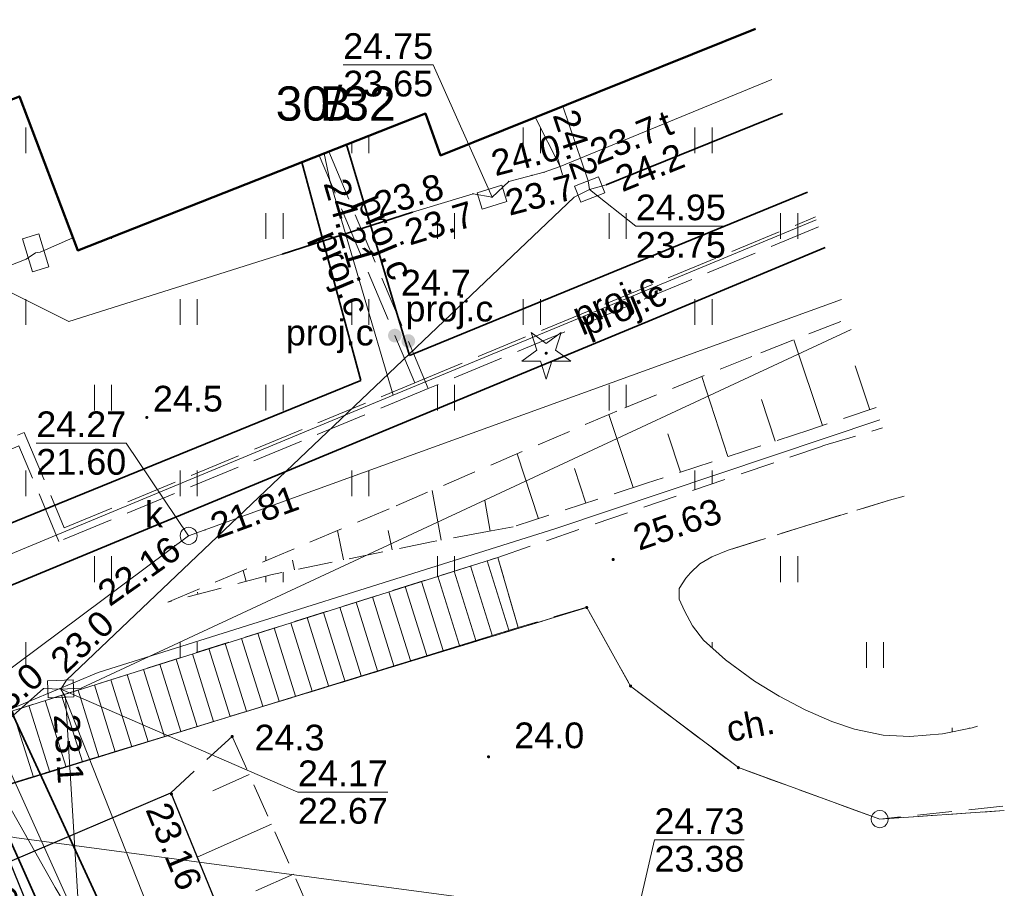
# Model space of a CAD drawing. Extents: x 7395144 to 7395446, y 6007497 to 6007827.
# Tile 52 of 62: x 7395415 to 7395444, y 6007619 to 6007644. Entities that reach past the tile are written whole.
import ezdxf
from ezdxf.enums import TextEntityAlignment as Align

# ---------------------------------------------------------------- set-up
doc = ezdxf.new("R2010")
doc.units = 0
doc.header["$PDSIZE"] = 0.75
for name, pattern in [('PRZER1-1', [2, 1, -1]), ('PRZER2-1', [3, 2, -1]), ('PRZER3-1', [4, 3, -1])]:
    doc.linetypes.add(name, pattern=pattern)
doc.layers.get('0').update_dxf_attribs({"linetype": 'CONTINUOUS', "lineweight": 13})
for name, color, linetype, lineweight in [('GEPPGD', 7, 'CONTINUOUS', 18), ('GESBZO', 7, 'CONTINUOUS', 50), ('GESDZI', 7, 'CONTINUOUS', 18), ('GESDZI_O', 7, 'CONTINUOUS', 18), ('GSLKRW', 7, 'CONTINUOUS', 25), ('GSPWPN', 7, 'CONTINUOUS', 13), ('GSPWPN_O', 7, 'CONTINUOUS', 13), ('GSPWPS', 7, 'CONTINUOUS', 13), ('GSPWPS_O', 7, 'CONTINUOUS', 13), ('GSSKOA', 7, 'PRZER3-1', 18), ('GSSKOD', 7, 'PRZER2-1', 18), ('GSSKOD_O', 7, 'PRZER2-1', 18), ('GSSSCK', 7, 'CONTINUOUS', 18), ('GSSUTR', 7, 'PRZER2-1', 18), ('GSSZSN', 7, 'PRZER2-1', 18), ('GULLOB', 7, 'CONTINUOUS', 35), ('GUPIKP', 7, 'CONTINUOUS', 18), ('GUPPRZ', 7, 'CONTINUOUS', 18), ('GUPPRZ_O', 7, 'CONTINUOUS', 18), ('GUPZCP', 7, 'CONTINUOUS', 18)]:
    doc.layers.add(name, color=color, linetype=linetype, lineweight=lineweight)
for name, color, linetype, lineweight, true_color in [('GESUZY', 7, 'PRZER1-1', 18, 0x008000), ('GESUZY_O', 7, 'PRZER1-1', 18, 0x008000), ('GSPRDI', 7, 'CONTINUOUS', 18, 0x008000), ('GULCPR', 7, 'CONTINUOUS', 18, 0xd200d2), ('GULCPR_O', 7, 'CONTINUOUS', 18, 0xd200d2), ('GULEPR', 1, 'CONTINUOUS', 18, 0xff0000), ('GULKPR', 7, 'CONTINUOUS', 18, 0x803300), ('GULTPR', 7, 'CONTINUOUS', 18, 0xff9100), ('GULTPR_O', 7, 'CONTINUOUS', 18, 0xff9100), ('GUPCZA', 7, 'CONTINUOUS', 18, 0xd200d2), ('GUPCZA_O', 7, 'CONTINUOUS', 18, 0xd200d2), ('GUPESE', 1, 'CONTINUOUS', 18, 0xff0000), ('GUPKSD', 7, 'CONTINUOUS', 18, 0x803300), ('GUPKSD_O', 7, 'CONTINUOUS', 18, 0x803300)]:
    doc.layers.add(name, color=color, linetype=linetype, lineweight=lineweight, true_color=true_color)
doc.styles.add('GEO-INFO', font='arial.ttf')
pattern_1 = [(90, (7390000, 6000000), (-2.5, 2.5), [0.75, -4.25]), (90, (7390000.5, 6000000), (-2.5, 2.5), [0.75, -4.25])]

# ---------------------------------------------------------------- blocks, each defined once
blk = doc.blocks.new('KOLO')
blk.add_hatch(color=0).paths.add_polyline_path([(-0.5, 0), (-0.482963, -0.12941), (-0.433013, -0.25), (-0.353553, -0.353553), (-0.25, -0.433013), (-0.12941, -0.482963), (0, -0.5), (0.12941, -0.482963), (0.25, -0.433013), (0.353553, -0.353553), (0.433013, -0.25), (0.482963, -0.12941), (0.5, 0), (0.482963, 0.12941), (0.433013, 0.25), (0.353553, 0.353553), (0.25, 0.433013), (0.12941, 0.482963), (0, 0.5), (-0.12941, 0.482963), (-0.25, 0.433013), (-0.353553, 0.353553), (-0.433013, 0.25), (-0.482963, 0.12941)])
blk = doc.blocks.new('SPDIP')
blk.add_hatch(color=0).paths.add_polyline_path([(0, -0.09), (0.027812, -0.085595), (0.052901, -0.072812), (0.072812, -0.052901), (0.085595, -0.027812), (0.09, 0), (0.085595, 0.027812), (0.072812, 0.052901), (0.052901, 0.072812), (0.027812, 0.085595), (0, 0.09), (-0.027812, 0.085595), (-0.052901, 0.072812), (-0.072812, 0.052901), (-0.085595, 0.027812), (-0.09, 0), (-0.085595, -0.027812), (-0.072812, -0.052901), (-0.052901, -0.072812), (-0.027812, -0.085595)])
at = {"color": 0}
blk.add_lwpolyline([(0.544942, 0.177062), (1.426676, -0.463555), (0.336792, -0.463555), (0, -1.500096), (-0.336792, -0.463555), (-1.426676, -0.463555), (-0.544942, 0.177062), (-0.881734, 1.213603), (0, 0.572986), (0.881734, 1.213603)], close=True, dxfattribs=at)
blk = doc.blocks.new('POINT')
at = {"color": 0}
blk.add_point((0, 0), dxfattribs=at)
blk = doc.blocks.new('SZAFA1')
at = {"color": 0}
blk.add_lwpolyline([(-1, -0.5), (-1, 0.5), (1, 0.5), (1, -0.5)], close=True, dxfattribs=at)
blk = doc.blocks.new('OKRAG_PELNY')
at = {"color": 0}
blk.add_lwpolyline([(0, 0.5), (0.12941, 0.482963), (0.25, 0.433013), (0.353553, 0.353553), (0.433013, 0.25), (0.482963, 0.12941), (0.5, 0), (0.482963, -0.12941), (0.433013, -0.25), (0.353553, -0.353553), (0.25, -0.433013), (0.12941, -0.482963), (0, -0.5), (-0.12941, -0.482963), (-0.25, -0.433013), (-0.353553, -0.353553), (-0.433013, -0.25), (-0.482963, -0.12941), (-0.5, 0), (-0.482963, 0.12941), (-0.433013, 0.25), (-0.353553, 0.353553), (-0.25, 0.433013), (-0.12941, 0.482963)], close=True, dxfattribs=at)
blk = doc.blocks.new('PROSTOKAT1_5-1_PELNY')
at = {"color": 0}
blk.add_lwpolyline([(0.75, -0.5), (-0.75, -0.5), (-0.75, 0.5), (0.75, 0.5)], close=True, dxfattribs=at)
blk = doc.blocks.new('PION_C')
at = {"color": 0}
blk.add_lwpolyline([(0, 0.5), (0, -0.5)], dxfattribs=at)
blk = doc.blocks.new('EPPGN')
blk.add_hatch(color=0).paths.add_polyline_path([(0, -0.09), (0.027812, -0.085595), (0.052901, -0.072812), (0.072812, -0.052901), (0.085595, -0.027812), (0.09, 0), (0.085595, 0.027812), (0.072812, 0.052901), (0.052901, 0.072812), (0.027812, 0.085595), (0, 0.09), (-0.027812, 0.085595), (-0.052901, 0.072812), (-0.072812, 0.052901), (-0.085595, 0.027812), (-0.09, 0), (-0.085595, -0.027812), (-0.072812, -0.052901), (-0.052901, -0.072812), (-0.027812, -0.085595)])
blk = doc.blocks.new('EPPGS')
at = {"color": 0}
blk.add_lwpolyline([(0, 0.5), (0.154508, 0.475528), (0.293893, 0.404508), (0.404508, 0.293893), (0.475528, 0.154508), (0.5, 0), (0.475528, -0.154508), (0.404508, -0.293893), (0.293893, -0.404508), (0.154508, -0.475528), (0, -0.5), (-0.154508, -0.475528), (-0.293893, -0.404508), (-0.404508, -0.293893), (-0.475528, -0.154508), (-0.5, 0), (-0.475528, 0.154508), (-0.404508, 0.293893), (-0.293893, 0.404508), (-0.154508, 0.475528)], close=True, dxfattribs=at)

msp = doc.modelspace()

# ---------------------------------------------------------------- hatches: boundary and pattern name
at = {"layer": 'GSSUTR', "linetype": 'Continuous', "lineweight": 18}
h = msp.add_hatch(dxfattribs=at)
h.set_pattern_fill('PTTU04', scale=0.5, style=0)
h.set_pattern_definition(pattern_1)
h.paths.add_polyline_path([(7395440.284, 6007632.587), (7395438.354, 6007631.94), (7395433.597, 6007630.385), (7395429.708, 6007629.107), (7395428.956, 6007628.971), (7395427.374, 6007628.682), (7395422.646, 6007627.711), (7395419.641, 6007626.913), (7395426.297, 6007629.724), (7395432.957, 6007632.584), (7395436.927, 6007634.186), (7395439.46, 6007635.177), (7395436.771, 6007643.631), (7395427.59, 6007639.94), (7395427.15, 6007641.16), (7395417.02, 6007637.17), (7395415.32, 6007641.66), (7395411.9, 6007640.33), (7395410.47, 6007643.91), (7395412.76, 6007644.87), (7395411.33, 6007648.18), (7395417.01, 6007650.4), (7395417.142, 6007650.071), (7395418.809, 6007650.703), (7395417.013, 6007655.391), (7395415.171, 6007654.659), (7395405.059, 6007646.22), (7395402.97, 6007644.477), (7395407.06, 6007634.3), (7395411.75, 6007622.79), (7395411.89, 6007622.73), (7395429.26, 6007628.22), (7395438.726, 6007631.469), (7395440.472, 6007631.996)], flags=0)
h.paths.add_polyline_path([(7395408.67, 6007640.17), (7395407.89, 6007639.87), (7395407.04, 6007642.23), (7395407.95, 6007642.53)], flags=0)
h = msp.add_hatch(dxfattribs=at)
h.set_pattern_fill('PTTU04', scale=0.5, style=0)
h.set_pattern_definition(pattern_1)
h.paths.add_polyline_path([(7395441.104, 6007630.007), (7395440.677, 6007629.884), (7395438.493, 6007629.222), (7395435.969, 6007628.43), (7395435.497, 6007628.235), (7395435.152, 6007628.03), (7395434.879, 6007627.769), (7395434.741, 6007627.616), (7395434.542, 6007627.309), (7395434.549, 6007627.006), (7395434.7, 6007626.662), (7395434.937, 6007626.227), (7395435.251, 6007625.81), (7395435.898, 6007625.23), (7395436.745, 6007624.611), (7395437.464, 6007624.172), (7395438.213, 6007623.771), (7395438.992, 6007623.431), (7395439.65, 6007623.213), (7395440.486, 6007623.04), (7395441.264, 6007622.999), (7395442.218, 6007623.08), (7395443.088, 6007623.254), (7395443.239, 6007623.297)], flags=0)

# ---------------------------------------------------------------- linework, layer by layer
at = {"layer": 'GESBZO', "color": 7, "linetype": 'Continuous', "lineweight": 50, "elevation": 10.18}
msp.add_lwpolyline([(7395436.771, 6007643.631), (7395427.59, 6007639.94), (7395427.15, 6007641.16), (7395417.02, 6007637.17), (7395415.32, 6007641.66), (7395411.9, 6007640.33), (7395410.47, 6007643.91), (7395412.76, 6007644.87), (7395411.33, 6007648.18), (7395417.01, 6007650.4), (7395417.46, 6007649.28), (7395421.73, 6007650.97), (7395421.18, 6007652.47), (7395420.04, 6007652.1), (7395419.06, 6007654.72), (7395422.74, 6007656.1), (7395424.28, 6007651.97), (7395433.023, 6007655.415)], dxfattribs=at)
at = {"layer": 'GESDZI', "color": 7, "linetype": 'Continuous', "lineweight": 18, "elevation": 10.22}
for points in [[(7395442.297, 6007571.78), (7395438.9, 6007572.22), (7395433.44, 6007572.93), (7395426.87, 6007573.78), (7395424.71, 6007558.34), (7395422.21, 6007554.23), (7395427.04, 6007584.14), (7395402.11, 6007588.59), (7395407.56, 6007620.73), (7395392.56, 6007656.98), (7395384.8, 6007680.52), (7395380.12, 6007687.98), (7395387.93, 6007687.6), (7395391.55, 6007686.44), (7395398.27, 6007685.14), (7395398.89, 6007662.88), (7395405.05, 6007646.23), (7395414.78, 6007621.54), (7395431.85, 6007626.76), (7395433.13, 6007624.47), (7395436.27, 6007622.09), (7395440.39, 6007620.59), (7395444.021, 6007620.839)], [(7395444.021, 6007620.839), (7395440.39, 6007620.59), (7395436.27, 6007622.09), (7395433.13, 6007624.47), (7395431.85, 6007626.76), (7395414.78, 6007621.54), (7395405.05, 6007646.23), (7395415.18, 6007654.66), (7395431.233, 6007661.041)]]:
    msp.add_lwpolyline(points, dxfattribs=at)
at = {"layer": 'GESUZY', "color": 96, "linetype": 'PRZER1-1', "lineweight": 18, "ltscale": 0.5, "true_color": 0x008000, "elevation": 10.08}
for points in [[(7395442.297, 6007571.78), (7395438.9, 6007572.22), (7395433.44, 6007572.93), (7395426.87, 6007573.78), (7395424.71, 6007558.34), (7395422.21, 6007554.23), (7395427.04, 6007584.14), (7395402.11, 6007588.59), (7395407.56, 6007620.73), (7395392.56, 6007656.98), (7395384.8, 6007680.52), (7395380.12, 6007687.98), (7395387.93, 6007687.6), (7395391.55, 6007686.44), (7395398.27, 6007685.14), (7395398.89, 6007662.88), (7395405.05, 6007646.23), (7395414.78, 6007621.54), (7395431.85, 6007626.76), (7395433.13, 6007624.47), (7395436.27, 6007622.09), (7395440.39, 6007620.59), (7395444.021, 6007620.839)], [(7395444.021, 6007620.839), (7395440.39, 6007620.59), (7395436.27, 6007622.09), (7395433.13, 6007624.47), (7395431.85, 6007626.76), (7395414.78, 6007621.54)]]:
    msp.add_lwpolyline(points, dxfattribs=at)
at = {"layer": 'GSLKRW', "color": 7, "linetype": 'Continuous', "lineweight": 25, "elevation": 10.18}
for points in [[(7395412.96, 6007619.71), (7395413.59, 6007619.28), (7395414.09, 6007619.17), (7395414.61, 6007619.24), (7395415.04, 6007619.35), (7395419.73, 6007621.36), (7395421.82, 6007616.25), (7395424.47, 6007609.69), (7395428.42, 6007600.01), (7395431.2, 6007593.19), (7395431.48, 6007585.74), (7395427.7, 6007585.26), (7395427.45, 6007585.21), (7395427.16, 6007585.01), (7395426.91, 6007584.55), (7395426.89, 6007583.72)], [(7395426.99, 6007584.98), (7395427.14, 6007587.61), (7395426.71, 6007590.55), (7395421.27, 6007604.01), (7395415.04, 6007619.35)]]:
    msp.add_lwpolyline(points, dxfattribs=at)
at = {"layer": 'GSSKOA', "color": 7, "linetype": 'PRZER3-1', "lineweight": 18, "ltscale": 0.5, "elevation": 10.18}
for points in [[(7395415.04, 6007619.35), (7395421.27, 6007604.01), (7395426.71, 6007590.55), (7395427.14, 6007587.61), (7395426.99, 6007584.98), (7395426.91, 6007584.55), (7395427.16, 6007585.01), (7395427.45, 6007585.21), (7395427.7, 6007585.26), (7395431.48, 6007585.74), (7395431.2, 6007593.19), (7395428.42, 6007600.01), (7395424.47, 6007609.69), (7395421.82, 6007616.25), (7395419.73, 6007621.36)], [(7395412.52, 6007620.77), (7395409.33, 6007619.67), (7395414.06, 6007608.07), (7395421.08, 6007590.7), (7395420.86, 6007584.82), (7395426.89, 6007583.72), (7395426.91, 6007584.55), (7395426.99, 6007584.98), (7395427.14, 6007587.61), (7395426.71, 6007590.55), (7395421.27, 6007604.01), (7395415.04, 6007619.35), (7395414.61, 6007619.24), (7395414.09, 6007619.17), (7395413.59, 6007619.28), (7395412.96, 6007619.71)]]:
    msp.add_lwpolyline(points, close=True, dxfattribs=at)
at = {"layer": 'GSSKOD', "color": 7, "linetype": 'PRZER2-1', "lineweight": 18, "ltscale": 0.5, "elevation": 10.18}
for points in [[(7395443.981, 6007620.964), (7395440.39, 6007620.59), (7395436.27, 6007622.09), (7395433.13, 6007624.47), (7395431.855, 6007626.766), (7395429.85, 6007626.18), (7395429.26, 6007628.22), (7395438.726, 6007631.469), (7395440.472, 6007631.996)], [(7395441.104, 6007630.007), (7395440.677, 6007629.884), (7395438.493, 6007629.222), (7395435.969, 6007628.43), (7395435.497, 6007628.235), (7395435.152, 6007628.03), (7395434.879, 6007627.769), (7395434.741, 6007627.616), (7395434.542, 6007627.309), (7395434.549, 6007627.006), (7395434.7, 6007626.662), (7395434.937, 6007626.227), (7395435.251, 6007625.81), (7395435.898, 6007625.23), (7395436.745, 6007624.611), (7395437.464, 6007624.172)], [(7395437.464, 6007624.172), (7395438.213, 6007623.771), (7395438.992, 6007623.431), (7395439.65, 6007623.213), (7395440.486, 6007623.04), (7395441.264, 6007622.999), (7395442.218, 6007623.08), (7395443.088, 6007623.254), (7395443.239, 6007623.297)]]:
    msp.add_lwpolyline(points, dxfattribs=at)
at = {"layer": 'GSSSCK', "color": 7, "linetype": 'Continuous', "lineweight": 18, "elevation": 10.18}
msp.add_lwpolyline([(7395411.89, 6007622.73), (7395429.26, 6007628.22), (7395429.85, 6007626.18), (7395412.64, 6007620.86)], close=True, dxfattribs=at)
at = {"layer": 'GSSSCK', "color": 7, "linetype": 'Continuous', "lineweight": 18, "elevation": 10.18, "flags": 128}
for points in [[(7395428.468, 6007627.97), (7395429.1, 6007625.948)], [(7395428.945, 6007628.12), (7395429.578, 6007626.096)], [(7395427.515, 6007627.668), (7395428.145, 6007625.653)], [(7395427.992, 6007627.819), (7395428.623, 6007625.801)], [(7395426.561, 6007627.367), (7395427.189, 6007625.358)], [(7395427.038, 6007627.518), (7395427.667, 6007625.505)], [(7395425.608, 6007627.066), (7395426.234, 6007625.062)], [(7395426.084, 6007627.216), (7395426.712, 6007625.21)], [(7395424.654, 6007626.764), (7395425.279, 6007624.767)], [(7395425.131, 6007626.915), (7395425.756, 6007624.915)], [(7395424.177, 6007626.614), (7395424.801, 6007624.619)], [(7395423.224, 6007626.312), (7395423.846, 6007624.324)], [(7395423.701, 6007626.463), (7395424.323, 6007624.472)], [(7395422.27, 6007626.011), (7395422.89, 6007624.029)], [(7395422.747, 6007626.162), (7395423.368, 6007624.176)], [(7395421.317, 6007625.709), (7395421.935, 6007623.733)], [(7395421.794, 6007625.86), (7395422.412, 6007623.881)], [(7395420.363, 6007625.408), (7395420.979, 6007623.438)], [(7395420.84, 6007625.559), (7395421.457, 6007623.586)], [(7395419.41, 6007625.107), (7395420.024, 6007623.143)], [(7395419.887, 6007625.257), (7395420.502, 6007623.29)], [(7395418.456, 6007624.805), (7395419.069, 6007622.847)], [(7395418.933, 6007624.956), (7395419.546, 6007622.995)], [(7395417.503, 6007624.504), (7395418.113, 6007622.552)], [(7395417.98, 6007624.655), (7395418.591, 6007622.7)], [(7395416.549, 6007624.203), (7395417.158, 6007622.257)], [(7395417.026, 6007624.353), (7395417.635, 6007622.404)], [(7395415.596, 6007623.901), (7395416.202, 6007621.961)], [(7395416.073, 6007624.052), (7395416.68, 6007622.109)], [(7395415.119, 6007623.751), (7395415.725, 6007621.814)]]:
    msp.add_lwpolyline(points, dxfattribs=at)
at = {"layer": 'GSSUTR', "color": 7, "linetype": 'PRZER2-1', "lineweight": 18, "ltscale": 0.5, "elevation": 10.1}
for points in [[(7395436.771, 6007643.631), (7395427.59, 6007639.94), (7395427.15, 6007641.16), (7395417.02, 6007637.17), (7395415.32, 6007641.66), (7395411.9, 6007640.33), (7395410.47, 6007643.91), (7395412.76, 6007644.87), (7395411.33, 6007648.18), (7395417.01, 6007650.4), (7395417.142, 6007650.071), (7395418.809, 6007650.703), (7395417.013, 6007655.391), (7395415.171, 6007654.659), (7395405.059, 6007646.22), (7395402.97, 6007644.477), (7395407.06, 6007634.3), (7395411.75, 6007622.79), (7395411.89, 6007622.73), (7395429.26, 6007628.22), (7395438.726, 6007631.469), (7395440.472, 6007631.996)], [(7395440.284, 6007632.587), (7395438.354, 6007631.94), (7395433.597, 6007630.385), (7395429.708, 6007629.107), (7395428.956, 6007628.971), (7395427.374, 6007628.682), (7395422.646, 6007627.711), (7395419.641, 6007626.913), (7395426.297, 6007629.724), (7395432.957, 6007632.584), (7395436.927, 6007634.186), (7395439.46, 6007635.177)], [(7395438.493, 6007629.222), (7395440.677, 6007629.884), (7395441.104, 6007630.007)], [(7395443.239, 6007623.297), (7395443.088, 6007623.254), (7395442.218, 6007623.08), (7395441.264, 6007622.999), (7395440.486, 6007623.04), (7395439.65, 6007623.213), (7395438.992, 6007623.431), (7395438.213, 6007623.771), (7395437.464, 6007624.172), (7395436.745, 6007624.611), (7395435.898, 6007625.23), (7395435.251, 6007625.81), (7395434.937, 6007626.227), (7395434.7, 6007626.662), (7395434.549, 6007627.006), (7395434.542, 6007627.309), (7395434.741, 6007627.616), (7395434.879, 6007627.769), (7395435.152, 6007628.03), (7395435.497, 6007628.235), (7395435.969, 6007628.43), (7395438.493, 6007629.222)]]:
    msp.add_lwpolyline(points, dxfattribs=at)
at = {"layer": 'GSSZSN', "color": 7, "linetype": 'PRZER2-1', "lineweight": 18, "ltscale": 0.5, "elevation": 10.06}
for points in [[(7395419.641, 6007626.913), (7395426.297, 6007629.724), (7395432.957, 6007632.584), (7395436.927, 6007634.186), (7395439.46, 6007635.177)], [(7395440.284, 6007632.587), (7395438.354, 6007631.94), (7395433.597, 6007630.385), (7395429.708, 6007629.107), (7395428.956, 6007628.971), (7395427.374, 6007628.682), (7395422.646, 6007627.711), (7395419.641, 6007626.913)], [(7395421.52, 6007623), (7395419.73, 6007621.36), (7395421.82, 6007616.25), (7395424.47, 6007609.69), (7395428.42, 6007600.01), (7395431.2, 6007593.19), (7395431.48, 6007585.74), (7395431.7, 6007583.78), (7395431.95, 6007583.77), (7395432.79, 6007583.74), (7395432.75, 6007582.44), (7395433.441, 6007580.549), (7395438.724, 6007584.348)], [(7395438.724, 6007584.348), (7395436.35, 6007584.65), (7395434.86, 6007593.05), (7395434.29, 6007594.33), (7395432.93, 6007597.38), (7395421.52, 6007623)]]:
    msp.add_lwpolyline(points, dxfattribs=at)
at = {"layer": 'GSSZSN', "color": 7, "linetype": 'Continuous', "lineweight": 18, "elevation": 10.06, "flags": 128}
for points in [[(7395437.886, 6007634.561), (7395438.724, 6007632.064)], [(7395440.101, 6007632.526), (7395439.671, 6007633.808)], [(7395435.201, 6007633.489), (7395435.963, 6007631.158)], [(7395437.344, 6007631.61), (7395436.947, 6007632.822)], [(7395432.5, 6007632.388), (7395433.201, 6007630.255)], [(7395434.582, 6007630.707), (7395434.216, 6007631.826)], [(7395429.82, 6007631.237), (7395430.441, 6007629.348)], [(7395431.821, 6007629.801), (7395431.491, 6007630.807)], [(7395427.344, 6007630.174), (7395427.609, 6007628.725)], [(7395429.038, 6007628.986), (7395428.877, 6007629.874)], [(7395424.586, 6007629.001), (7395424.761, 6007628.145)], [(7395426.185, 6007628.438), (7395426.067, 6007629.008)], [(7395423.338, 6007627.853), (7395423.28, 6007628.139)], [(7395421.84, 6007627.842), (7395421.925, 6007627.52)], [(7395420.521, 6007627.147), (7395420.505, 6007627.209)], [(7395422.015, 6007621.888), (7395420.957, 6007621.417)], [(7395422.661, 6007620.438), (7395420.501, 6007619.476)], [(7395423.307, 6007618.987), (7395422.205, 6007618.496)]]:
    msp.add_lwpolyline(points, dxfattribs=at)
at = {"layer": 'GULCPR', "color": 212, "linetype": 'Continuous', "lineweight": 18, "true_color": 0xd200d2, "elevation": 10.14}
for points in [[(7395424.2, 6007639.998), (7395424.362, 6007639.205), (7395426.211, 6007632.946)], [(7395412.637, 6007627.31), (7395426.211, 6007632.946), (7395433.272, 6007635.878), (7395438.542, 6007638.064)], [(7395418.237, 6007585.256), (7395418.592, 6007587.719), (7395421.921, 6007606.258), (7395421.984, 6007607.007), (7395418.546, 6007614.205), (7395412.637, 6007627.31)]]:
    msp.add_lwpolyline(points, dxfattribs=at)
at = {"layer": 'GULCPR', "color": 212, "linetype": 'PRZER3-1', "lineweight": 18, "ltscale": 0.5, "true_color": 0xd200d2, "elevation": 10.14}
for points in [[(7395424.333, 6007640.05), (7395427.233, 6007633.143)], [(7395426.838, 6007633.307), (7395424.054, 6007639.94)], [(7395411.351, 6007630.111), (7395413.42, 6007630.994), (7395415.461, 6007631.865), (7395416.626, 6007629.078), (7395426.838, 6007633.307), (7395438.517, 6007638.143)], [(7395438.609, 6007637.853), (7395427.233, 6007633.143), (7395416.47, 6007628.686), (7395415.305, 6007631.472), (7395413.814, 6007630.836), (7395411.469, 6007629.835)]]:
    msp.add_lwpolyline(points, dxfattribs=at)
at = {"layer": 'GULEPR', "color": 1, "linetype": 'Continuous', "lineweight": 18, "true_color": 0xff0000, "elevation": 10.14}
for points in [[(7395415.791, 6007637.099), (7395415.921, 6007637.12), (7395416.88, 6007637.539)], [(7395380.07, 6007628.5), (7395380.5, 6007628.46), (7395380.9, 6007628.24), (7395389.25, 6007628.14), (7395389.45, 6007627.74), (7395390.56, 6007627.77), (7395390.73, 6007628.76), (7395395.65, 6007630.07), (7395407.07, 6007633.62), (7395415.52, 6007636.91), (7395415.791, 6007637.099)], [(7395413.696, 6007623.232), (7395417.61, 6007624.86), (7395430.95, 6007629.06), (7395440.396, 6007632.233)], [(7395412.565, 6007587.001), (7395413.836, 6007588.808), (7395421.332, 6007590.136), (7395426.418, 6007593.646), (7395426.254, 6007597.447), (7395424.31, 6007605.31), (7395422.596, 6007608.146), (7395419.054, 6007614.115), (7395418.078, 6007615.722), (7395416.36, 6007618.595), (7395414.627, 6007621.646), (7395413.696, 6007623.232)], [(7395413.696, 6007623.232), (7395414.627, 6007621.646), (7395416.36, 6007618.595), (7395418.078, 6007615.722), (7395419.054, 6007614.115), (7395422.596, 6007608.146), (7395424.31, 6007605.31), (7395424.636, 6007603.993), (7395425.427, 6007600.792), (7395426.254, 6007597.447), (7395426.418, 6007593.646), (7395421.332, 6007590.136), (7395413.836, 6007588.808), (7395412.565, 6007587.001)]]:
    msp.add_lwpolyline(points, dxfattribs=at)
at = {"layer": 'GULKPR', "color": 36, "linetype": 'Continuous', "lineweight": 18, "true_color": 0x803300, "elevation": 10.14}
msp.add_lwpolyline([(7395389.539, 6007572.286), (7395397.13, 6007611.6), (7395420.25, 6007628.85), (7395439.28, 6007635.741)], dxfattribs=at)
at = {"layer": 'GULLOB', "color": 7, "linetype": 'Continuous', "lineweight": 35, "elevation": 10.12}
for points in [[(7395413.654, 6007626.816), (7395419.486, 6007614.175), (7395422.877, 6007607.052), (7395418.997, 6007585.438), (7395417.586, 6007585.677), (7395421.32, 6007606.416), (7395417.606, 6007614.235), (7395407.148, 6007637.7), (7395394.093, 6007671.597), (7395383.773, 6007687.421), (7395360.309, 6007692.618), (7395364.145, 6007722.468), (7395362.683, 6007722.707), (7395363.227, 6007726.797), (7395364.716, 6007726.581), (7395367.676, 6007750.689)], [(7395432.421, 6007639.076), (7395437.556, 6007641.161)], [(7395426.685, 6007634.107), (7395424.855, 6007640.256)], [(7395423.544, 6007639.74), (7395425.268, 6007633.377)], [(7395426.685, 6007634.107), (7395438.288, 6007638.862)], [(7395416.688, 6007624.645), (7395431.486, 6007638.718)], [(7395422.98, 6007637.063), (7395426.775, 6007638.281)], [(7395438.8, 6007637.252), (7395433.744, 6007635.142), (7395413.654, 6007626.816), (7395412.944, 6007628.355), (7395425.268, 6007633.377)]]:
    msp.add_lwpolyline(points, dxfattribs=at)
at = {"layer": 'GULTPR', "color": 30, "linetype": 'Continuous', "lineweight": 18, "true_color": 0xff9100, "elevation": 10.14}
for points in [[(7395437.241, 6007642.152), (7395431.077, 6007639.611)], [(7395431.159, 6007641.375), (7395431.892, 6007639.194), (7395431.936, 6007638.943)], [(7395431.936, 6007638.943), (7395432.421, 6007639.076), (7395437.558, 6007641.156)], [(7395431.077, 6007639.611), (7395430.347, 6007641.049)], [(7395431.077, 6007639.611), (7395430.608, 6007639.446), (7395429.578, 6007639.178), (7395429.093, 6007638.72)], [(7395410.976, 6007638.111), (7395411.407, 6007637.766), (7395416.759, 6007635.1), (7395422.98, 6007637.063), (7395426.775, 6007638.281), (7395428.539, 6007638.822), (7395429.093, 6007638.72)], [(7395416.523, 6007624.38), (7395416.688, 6007624.645), (7395431.486, 6007638.718), (7395431.936, 6007638.943)], [(7395416.523, 6007624.38), (7395417.12, 6007624.409), (7395439.559, 6007634.867)], [(7395384.6, 6007625.64), (7395384.99, 6007625.32), (7395407.93, 6007622.07), (7395415.17, 6007620.05), (7395432.79, 6007617.7), (7395433.4, 6007618.14)], [(7395413.354, 6007622.037), (7395416.023, 6007624.395), (7395416.523, 6007624.38)], [(7395432.649, 6007582.943), (7395432.731, 6007583.438), (7395416.672, 6007624.091), (7395416.523, 6007624.38)], [(7395421.451, 6007585.463), (7395420.995, 6007585.813), (7395420.504, 6007589.872), (7395419.761, 6007596.324), (7395419.208, 6007602.513), (7395418.524, 6007607.613), (7395418, 6007612.349), (7395417.275, 6007614.226), (7395416.665, 6007624.143), (7395416.523, 6007624.38)]]:
    msp.add_lwpolyline(points, dxfattribs=at)
at = {"layer": 'GUPPRZ_O', "color": 30, "linetype": 'Continuous', "lineweight": 9, "true_color": 0xff9100, "elevation": 10.8, "flags": 128}
for points in [[(7395424.754, 6007642.579), (7395427.375, 6007642.579), (7395429.093, 6007638.72)], [(7395424.754, 6007642.579), (7395427.375, 6007642.579)], [(7395435.904, 6007637.875), (7395433.283, 6007637.875), (7395431.936, 6007638.943)], [(7395433.283, 6007637.875), (7395435.904, 6007637.875)], [(7395426.057, 6007621.377), (7395423.436, 6007621.377), (7395416.523, 6007624.38)], [(7395423.436, 6007621.377), (7395426.057, 6007621.377)], [(7395436.444, 6007619.982), (7395433.824, 6007619.982), (7395433.4, 6007618.14)], [(7395433.824, 6007619.982), (7395436.444, 6007619.982)]]:
    msp.add_lwpolyline(points, dxfattribs=at)
at = {"layer": 'GUPPRZ_O', "color": 36, "linetype": 'Continuous', "lineweight": 9, "true_color": 0x803300, "elevation": 10.8, "flags": 128}
for points in [[(7395415.81, 6007631.553), (7395418.431, 6007631.553), (7395420.25, 6007628.85)], [(7395415.81, 6007631.553), (7395418.431, 6007631.553)]]:
    msp.add_lwpolyline(points, dxfattribs=at)

# ---------------------------------------------------------------- block references
at = {"layer": 'GEPPGD', "color": 7, "lineweight": 18, "xscale": 0.5, "yscale": 0.5}
for name, p in [('EPPGN', (7395431.85, 6007626.76, 10.24)), ('EPPGN', (7395433.13, 6007624.47, 10.24)), ('EPPGN', (7395436.27, 6007622.09, 10.24)), ('EPPGS', (7395440.39, 6007620.59, 10.24))]:
    msp.add_blockref(name, p, dxfattribs=at)
at = {"layer": 'GSPRDI', "color": 96, "lineweight": 18, "true_color": 0x008000, "xscale": 0.5, "yscale": 0.5}
msp.add_blockref('SPDIP', (7395430.67, 6007634.17, 10.12), dxfattribs=at)
at = {"layer": 'GSPWPN', "color": 7, "lineweight": 13, "xscale": 0.09, "yscale": 0.09}
for p in [(7395428.34, 6007635.69, 10.08), (7395419.03, 6007632.3, 10.08), (7395421.52, 6007623, 10.08), (7395428.99, 6007622.407, 10.08)]:
    msp.add_blockref('KOLO', p, dxfattribs=at)
at = {"layer": 'GSPWPS', "color": 7, "lineweight": 13, "xscale": 0.09, "yscale": 0.09}
for p in [(7395432.622, 6007628.158, 10.08), (7395419.75, 6007621.32, 10.08)]:
    msp.add_blockref('KOLO', p, dxfattribs=at)
at = {"layer": 'GUPCZA', "color": 212, "lineweight": 18, "true_color": 0xd200d2, "xscale": 0.4, "yscale": 0.4}
for p in [(7395426.26, 6007634.686, 10.16), (7395426.652, 6007634.526, 10.16)]:
    msp.add_blockref('KOLO', p, dxfattribs=at)
at = {"layer": 'GUPESE', "color": 1, "lineweight": 18, "true_color": 0xff0000, "xscale": 0.5, "yscale": 0.5, "rotation": 286.9566934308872}
msp.add_blockref('SZAFA1', (7395415.791, 6007637.099, 10.16), dxfattribs=at)
at = {"layer": 'GUPIKP', "color": 30, "lineweight": 18, "true_color": 0xff9100, "xscale": 0.5, "yscale": 0.5}
for p, rotation in [((7395431.936, 6007638.943, 10.16), 21.24507482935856), ((7395429.093, 6007638.72, 10.16), 17.23436042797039), ((7395416.524, 6007624.387, 10.16), 2.337471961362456)]:
    msp.add_blockref('PROSTOKAT1_5-1_PELNY', p, dxfattribs=dict(at, rotation=rotation))
at = {"layer": 'GUPKSD', "color": 36, "lineweight": 18, "true_color": 0x803300, "xscale": 0.5, "yscale": 0.5}
msp.add_blockref('OKRAG_PELNY', (7395420.25, 6007628.85, 10.16), dxfattribs=at)
at = {"layer": 'GUPPRZ', "color": 30, "lineweight": 18, "true_color": 0xff9100}
for p in [(7395430.608, 6007639.446, 10.16), (7395429.578, 6007639.178, 10.16), (7395430.252, 6007639.361, 10.16), (7395431.892, 6007639.194, 10.16), (7395428.539, 6007638.822, 10.16), (7395431.936, 6007638.943, 10.16), (7395432.421, 6007639.076, 10.16), (7395429.093, 6007638.72, 10.16), (7395426.775, 6007638.281, 10.16), (7395416.688, 6007624.645, 10.16), (7395416.023, 6007624.395, 10.16), (7395416.523, 6007624.38, 10.16), (7395416.665, 6007624.143, 10.16)]:
    msp.add_blockref('POINT', p, dxfattribs=at)
at = {"layer": 'GUPPRZ', "color": 212, "lineweight": 18, "true_color": 0xd200d2}
msp.add_blockref('POINT', (7395424.362, 6007639.205, 10.16), dxfattribs=at)
at = {"layer": 'GUPPRZ', "color": 36, "lineweight": 18, "true_color": 0x803300}
for p in [(7395420.25, 6007628.85, 10.16), (7395420.722, 6007629.02, 10.16), (7395419.843, 6007628.563, 10.16)]:
    msp.add_blockref('POINT', p, dxfattribs=at)
at = {"layer": 'GUPZCP', "color": 7, "lineweight": 18, "xscale": 0.5, "yscale": 0.5, "rotation": 16.66141683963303}
msp.add_blockref('PION_C', (7395431.077, 6007639.611, 10.16), dxfattribs=at)

# ---------------------------------------------------------------- texts
at = {"layer": 'GESDZI_O', "color": 7, "linetype": 'Continuous', "lineweight": 0, "style": 'GEO-INFO'}
msp.add_text('30/32', height=1, dxfattribs=at).set_placement((7395424.535, 6007641.451, 10.81), align=Align.MIDDLE_CENTER)
at = {"layer": 'GESUZY_O', "color": 96, "linetype": 'Continuous', "lineweight": 0, "true_color": 0x008000, "style": 'GEO-INFO'}
msp.add_text('B', height=1, dxfattribs=at).set_placement((7395424.535, 6007641.451, 10.8), align=Align.MIDDLE_CENTER)
at = {"layer": 'GSPWPN_O', "color": 7, "linetype": 'Continuous', "lineweight": 0, "style": 'GEO-INFO'}
for s, p in [('24.7', (7395426.438, 6007635.853, 10.8)), ('24.5', (7395419.21, 6007632.472, 10.8)), ('24.3', (7395422.17, 6007622.592, 10.8)), ('24.0', (7395429.74, 6007622.657, 10.8))]:
    msp.add_text(s, height=0.75, dxfattribs=at).set_placement(p)
at = {"layer": 'GSPWPS_O', "color": 7, "linetype": 'Continuous', "lineweight": 0, "style": 'GEO-INFO'}
for s, rotation, p in [('25.63', 18.9437, (7395433.372, 6007628.408, 10.8)), ('23.16', 292.2447, (7395418.983, 6007620.871, 10.8))]:
    msp.add_text(s, height=0.75, rotation=rotation, dxfattribs=at).set_placement(p)
msp.add_text('22.96', height=0.75, rotation=292.1034, dxfattribs=at).set_placement((7395414.901, 6007619.246, 10.8), align=Align.TOP_LEFT)
at = {"layer": 'GSSKOD_O', "color": 7, "linetype": 'Continuous', "lineweight": 0, "style": 'GEO-INFO'}
msp.add_text('ch.', height=0.75, rotation=10.7367, dxfattribs=at).set_placement((7395436.62, 6007623.332, 10.8), align=Align.MIDDLE_CENTER)
at = {"layer": 'GULCPR_O', "color": 212, "linetype": 'Continuous', "lineweight": 0, "true_color": 0xd200d2, "style": 'GEO-INFO'}
for p in [(7395425.907, 6007637.529, 10.8), (7395424.644, 6007636.48, 10.8)]:
    msp.add_text('proj.c', height=0.75, rotation=292.7711, dxfattribs=at).set_placement(p, align=Align.MIDDLE)
for p in [(7395432.678, 6007635.725, 10.8), (7395432.921, 6007635.498, 10.8)]:
    msp.add_text('proj.c', height=0.75, rotation=22.493, dxfattribs=at).set_placement(p, align=Align.MIDDLE_CENTER)
at = {"layer": 'GULTPR_O', "color": 30, "linetype": 'Continuous', "lineweight": 0, "true_color": 0xff9100, "style": 'GEO-INFO'}
msp.add_text('t', height=0.75, rotation=22.4004, dxfattribs=at).set_placement((7395434.159, 6007640.881, 10.8), align=Align.MIDDLE_CENTER)
at = {"layer": 'GUPCZA_O', "color": 212, "linetype": 'Continuous', "lineweight": 0, "true_color": 0xd200d2, "style": 'GEO-INFO'}
for p in [(7395429.13, 6007635.097, 10.8), (7395425.643, 6007634.399, 10.8)]:
    msp.add_text('proj.c', height=0.75, dxfattribs=at).set_placement(p, align=Align.RIGHT)
at = {"layer": 'GUPKSD_O', "color": 36, "linetype": 'Continuous', "lineweight": 0, "true_color": 0x803300, "style": 'GEO-INFO'}
msp.add_text('k', height=0.75, dxfattribs=at).set_placement((7395419.5, 6007629.1, 10.8), align=Align.RIGHT)
at = {"layer": 'GUPPRZ_O', "color": 30, "linetype": 'Continuous', "lineweight": 0, "true_color": 0xff9100, "style": 'GEO-INFO'}
for s, p in [('24.75', (7395424.754, 6007642.751, 10.8)), ('23.65', (7395424.754, 6007641.656, 10.8)), ('24.95', (7395433.283, 6007638.048, 10.8)), ('23.75', (7395433.283, 6007636.953, 10.8)), ('24.17', (7395423.436, 6007621.55, 10.8)), ('22.67', (7395423.436, 6007620.455, 10.8)), ('24.73', (7395433.824, 6007620.155, 10.8)), ('23.38', (7395433.824, 6007619.06, 10.8))]:
    msp.add_text(s, height=0.75, dxfattribs=at).set_placement(p)
for s, rotation, p in [('24.2', 288.5689, (7395431.207, 6007641.234, 10.8)), ('23.7', 22.4004, (7395432.005, 6007639.993, 10.8)), ('24.0', 14.5846, (7395429.092, 6007639.691, 10.8)), ('24.2', 22.0397, (7395432.745, 6007639.208, 10.8)), ('23.8', 17.0502, (7395425.687, 6007638.474, 10.8)), ('23.7', 14.5846, (7395429.502, 6007638.539, 10.8)), ('23.7', 17.0502, (7395426.581, 6007637.667, 10.8)), ('23.0', 43.5615, (7395416.408, 6007625.065, 10.8)), ('23.0', 41.4599, (7395414.319, 6007623.581, 10.8)), ('23.1', 273.5199, (7395416.695, 6007623.655, 10.8))]:
    msp.add_text(s, height=0.75, rotation=rotation, dxfattribs=at).set_placement(p, align=Align.MIDDLE_LEFT)
at = {"layer": 'GUPPRZ_O', "color": 212, "linetype": 'Continuous', "lineweight": 0, "true_color": 0xd200d2, "style": 'GEO-INFO'}
msp.add_text('24.21', height=0.75, rotation=286.4579, dxfattribs=at).set_placement((7395424.534, 6007639.232, 10.8), align=Align.MIDDLE_LEFT)
at = {"layer": 'GUPPRZ_O', "color": 36, "linetype": 'Continuous', "lineweight": 0, "true_color": 0x803300, "style": 'GEO-INFO'}
for s, p in [('24.27', (7395415.81, 6007631.725, 10.8)), ('21.60', (7395415.81, 6007630.63, 10.8))]:
    msp.add_text(s, height=0.75, dxfattribs=at).set_placement(p)
for s, rotation, p in [('21.81', 19.9065, (7395420.933, 6007629.097, 10.8)), ('22.16', 35.2203, (7395417.733, 6007627.073, 10.8))]:
    msp.add_text(s, height=0.75, rotation=rotation, dxfattribs=at).set_placement(p, align=Align.MIDDLE_LEFT)

doc.saveas('drawing.dxf')
